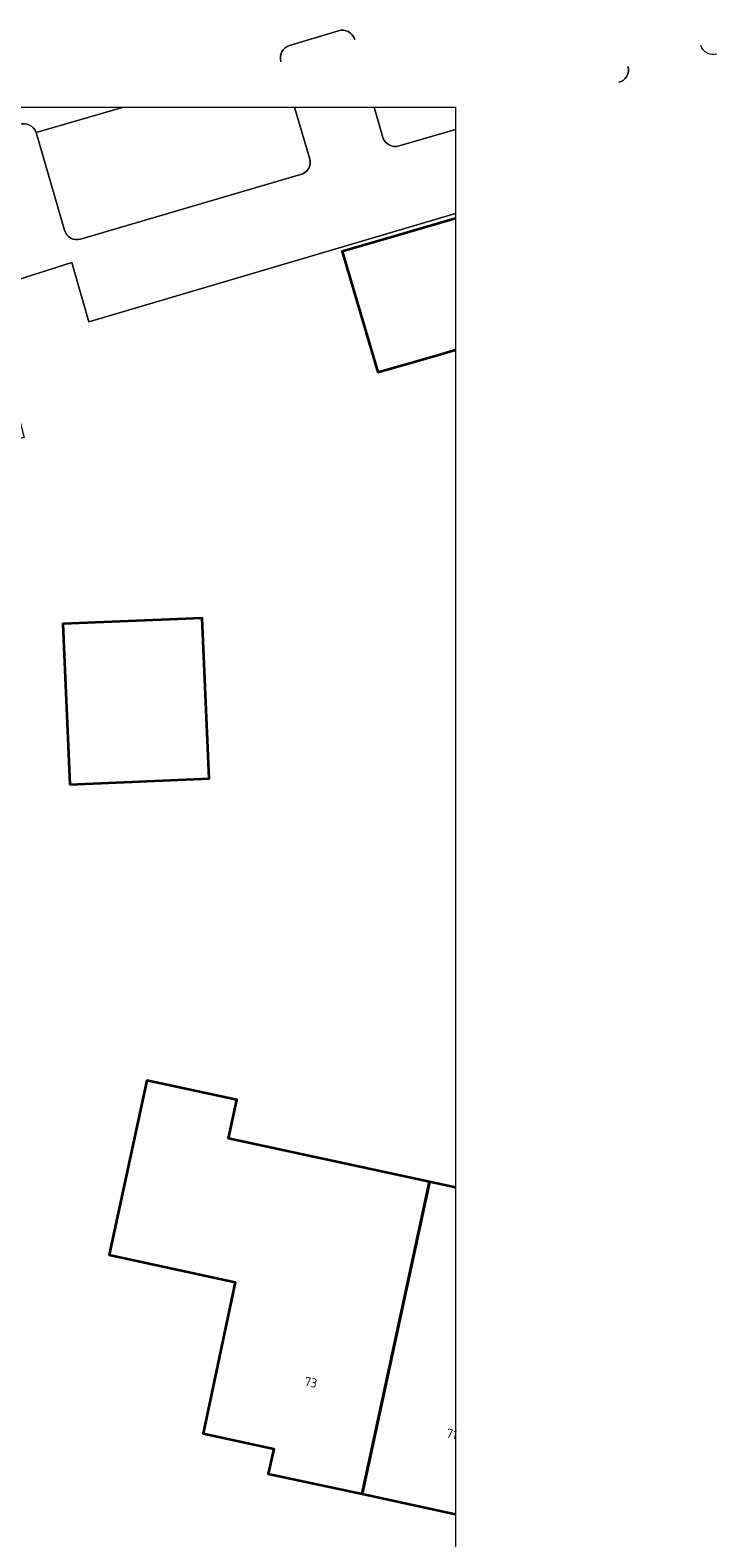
# Model space of a CAD drawing. Header units: metres. Extents: x 154991 to 155595, y 461305 to 461800.
# Tile 88 of 88: x 155568 to 155595, y 461741 to 461800. Entities that reach past the tile are written whole.
import ezdxf
from ezdxf.enums import TextEntityAlignment as Align

# ---------------------------------------------------------------- set-up
doc = ezdxf.new("R2010")
doc.units = ezdxf.units.M
for name, color, linetype, lineweight in [('B-WE-GR-GROENVOORZIENING-GV', 80, 'Continuous', 18), ('B-WE-GR-HAAG-GV', 90, 'Continuous', 13), ('B-WE-IE-TERREINAFSCHEIDING_KUNSTMATIG_HEKWERK-G', 20, 'IE-TERREINAFSCHEIDING_KUNSTMATIG-SO', 18), ('B-WE-OG-BEBOUWING-GV', 7, 'Continuous', 35), ('B-WE-OG-BEBOUWING-T18', 10, 'Continuous', 18), ('B-WE-OG-TERREIN_ERF-GV', 7, 'Continuous', 18), ('B-WE-VH-VERHARDING_BETONSTRAATSTEEN-GV', 7, 'Continuous', 18)]:
    doc.layers.add(name, color=color, linetype=linetype, lineweight=lineweight)
doc.layers.add('X-XX-AL-HULPLIJN-G', color=210, linetype='Continuous', lineweight=18, plot=False)
doc.styles.add('NLCS-ISO-M200-T18', font='NLCS-ISO.ttf', dxfattribs={"height": 0.36})
doc.linetypes.add('IE-TERREINAFSCHEIDING_KUNSTMATIG-SO', pattern='A,4,[82,NLCS.SHX,S=0.75,R=90,X=0,Y=0],4,-2', length=10)

msp = doc.modelspace()

# ---------------------------------------------------------------- linework, layer by layer
at = {"layer": 'B-WE-GR-GROENVOORZIENING-GV', "flags": 128}
for points in [[(155580.078, 461800.142), (155578.165, 461799.562)], [(155578.356, 461797.142), (155578.961, 461795.11)], [(155581.818, 461795.964), (155581.481, 461797.142)], [(155569.334, 461792.324), (155568.218, 461796.149)], [(155584.678, 461796.268), (155582.459, 461795.625)], [(155578.589, 461794.506), (155569.964, 461791.972)], [(155565.91, 461791.069), (155566.243, 461789.983), (155569.622, 461791.055), (155570.286, 461788.739), (155584.678, 461792.979)]]:
    msp.add_lwpolyline(points, dxfattribs=at)
at = {"layer": 'B-WE-GR-GROENVOORZIENING-GV'}
for points in [[(155580.718, 461799.804, 0.419049), (155580.078, 461800.142)], [(155578.165, 461799.562, 0.417303), (155577.823, 461798.929)], [(155594.928, 461799.228, -0.408513), (155594.3, 461799.563)], [(155591.438, 461798.743, -0.4281), (155591.08, 461798.122)], [(155568.218, 461796.149, 0.424499), (155567.571, 461796.464)], [(155582.459, 461795.625, -0.395469), (155581.818, 461795.964)], [(155578.961, 461795.11, -0.424086), (155578.589, 461794.506)], [(155569.964, 461791.972, -0.411841), (155569.334, 461792.324)]]:
    msp.add_lwpolyline(points, format="xyb", dxfattribs=at)
at = {"layer": 'B-WE-GR-HAAG-GV', "flags": 128}
for points in [[(155580.078, 461800.142), (155578.165, 461799.562)], [(155578.356, 461797.142), (155578.961, 461795.11)], [(155581.818, 461795.964), (155581.481, 461797.142)], [(155569.334, 461792.324), (155568.218, 461796.149)], [(155584.678, 461796.268), (155582.459, 461795.625)], [(155578.589, 461794.506), (155569.964, 461791.972)], [(155565.91, 461791.069), (155566.243, 461789.983), (155569.622, 461791.055), (155570.286, 461788.739), (155584.678, 461792.979)]]:
    msp.add_lwpolyline(points, dxfattribs=at)
at = {"layer": 'B-WE-GR-HAAG-GV'}
for points in [[(155580.718, 461799.804, 0.419049), (155580.078, 461800.142)], [(155578.165, 461799.562, 0.417303), (155577.823, 461798.929)], [(155594.928, 461799.228, -0.408513), (155594.3, 461799.563)], [(155591.438, 461798.743, -0.4281), (155591.08, 461798.122)], [(155568.218, 461796.149, 0.424499), (155567.571, 461796.464)], [(155582.459, 461795.625, -0.395469), (155581.818, 461795.964)], [(155578.961, 461795.11, -0.424086), (155578.589, 461794.506)], [(155569.964, 461791.972, -0.411841), (155569.334, 461792.324)]]:
    msp.add_lwpolyline(points, format="xyb", dxfattribs=at)
at = {"layer": 'B-WE-IE-TERREINAFSCHEIDING_KUNSTMATIG_HEKWERK-G', "flags": 128}
msp.add_lwpolyline([(155584.678, 461792.979), (155570.286, 461788.739), (155569.622, 461791.055), (155566.243, 461789.983)], dxfattribs=at)
at = {"layer": 'B-WE-OG-BEBOUWING-GV', "flags": 128}
for points in [[(155584.678, 461792.786), (155583.424, 461792.419), (155582.347, 461792.104), (155580.229, 461791.485), (155581.628, 461786.759), (155583.647, 461787.337), (155584.678, 461787.632)], [(155584.678, 461754.799), (155583.651, 461755.02), (155581.018, 461742.79), (155584.678, 461742.002)]]:
    msp.add_lwpolyline(points, dxfattribs=at)
for points in [[(155569.537, 461770.599), (155575.004, 461770.828), (155574.739, 461777.119), (155569.272, 461776.889)], [(155581.018, 461742.79), (155583.651, 461755.02), (155575.766, 461756.718), (155576.095, 461758.237), (155572.568, 461759.001), (155571.087, 461752.16), (155576.035, 461751.088), (155574.775, 461745.157), (155577.541, 461744.563), (155577.33, 461743.584)]]:
    msp.add_lwpolyline(points, close=True, dxfattribs=at)
at = {"layer": 'B-WE-OG-TERREIN_ERF-GV', "flags": 128}
for points in [[(155584.678, 461792.979), (155570.286, 461788.739), (155569.622, 461791.055), (155566.243, 461789.983), (155566.261, 461789.915), (155567.752, 461784.204), (155564.868, 461783.421), (155563.396, 461789.058), (155558.426, 461787.716), (155555.599, 461786.884), (155556.142, 461784.474), (155545.079, 461781.811), (155544.849, 461782.964), (155521.341, 461778.275)], [(155584.678, 461787.632), (155583.647, 461787.337), (155581.628, 461786.759), (155580.229, 461791.485), (155582.347, 461792.104), (155583.424, 461792.419), (155584.678, 461792.786)], [(155584.678, 461742.002), (155581.018, 461742.79), (155577.33, 461743.584), (155577.541, 461744.563), (155574.775, 461745.157), (155576.035, 461751.088), (155571.087, 461752.16), (155572.568, 461759.001), (155576.095, 461758.237), (155575.766, 461756.718), (155583.651, 461755.02), (155584.678, 461754.799)]]:
    msp.add_lwpolyline(points, dxfattribs=at)
msp.add_lwpolyline([(155569.537, 461770.599), (155569.272, 461776.889), (155574.739, 461777.119), (155575.004, 461770.828)], close=True, dxfattribs=at)
at = {"layer": 'B-WE-VH-VERHARDING_BETONSTRAATSTEEN-GV', "flags": 128}
for points in [[(155578.165, 461799.562), (155580.078, 461800.142)], [(155568.218, 461796.149), (155571.647, 461797.142)], [(155571.647, 461797.142), (155568.218, 461796.149), (155569.334, 461792.324)], [(155578.961, 461795.11), (155578.356, 461797.142)], [(155581.481, 461797.142), (155581.818, 461795.964)], [(155582.459, 461795.625), (155584.678, 461796.268)], [(155569.964, 461791.972), (155578.589, 461794.506)]]:
    msp.add_lwpolyline(points, dxfattribs=at)
at = {"layer": 'B-WE-VH-VERHARDING_BETONSTRAATSTEEN-GV'}
for points in [[(155580.078, 461800.142, -0.419049), (155580.718, 461799.804)], [(155577.823, 461798.929, -0.417303), (155578.165, 461799.562)], [(155591.08, 461798.122, 0.4281), (155591.438, 461798.743)], [(155567.571, 461796.464, -0.424499), (155568.218, 461796.149)], [(155581.818, 461795.964, 0.395469), (155582.459, 461795.625)], [(155578.589, 461794.506, 0.424086), (155578.961, 461795.11)], [(155569.334, 461792.324, 0.411841), (155569.964, 461791.972)]]:
    msp.add_lwpolyline(points, format="xyb", dxfattribs=at)
at = {"layer": 'X-XX-AL-HULPLIJN-G'}
msp.add_lwpolyline([(155584.678, 461304.911), (155002.41, 461304.911), (155002.41, 461797.142), (155584.678, 461797.142)], close=True, dxfattribs=at)

# ---------------------------------------------------------------- texts
at = {"layer": 'B-WE-OG-BEBOUWING-T18', "style": 'NLCS-ISO-M200-T18'}
for s, p in [('73', (155578.998, 461747.164)), ('71', (155584.53, 461745.141))]:
    msp.add_text(s, height=0.36, rotation=348, dxfattribs=at).set_placement(p, align=Align.MIDDLE)

doc.saveas('drawing.dxf')
